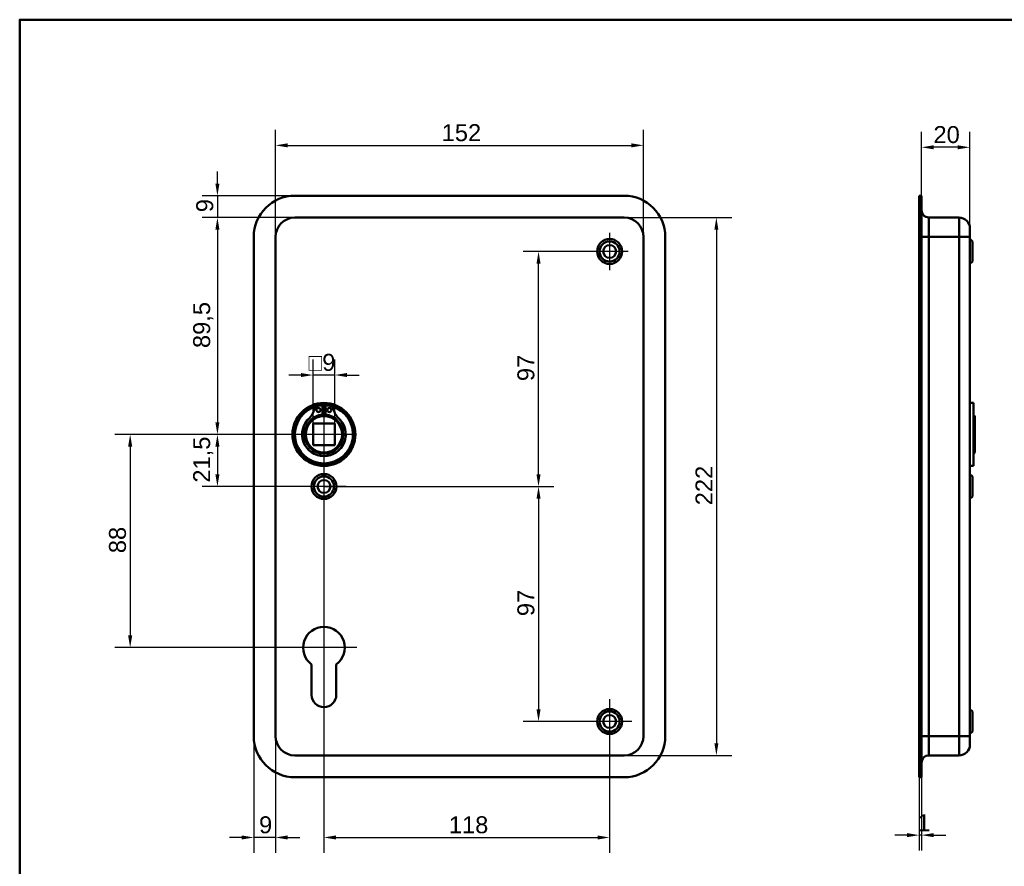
# Model space of a CAD drawing. Header units: millimetres. Extents: x 20 to 833, y 20 to 574.
# Tile 2 of 3: x 20 to 427, y 225 to 574. Entities that reach past the tile are written whole.
import ezdxf

# ---------------------------------------------------------------- set-up
doc = ezdxf.new("R2010")
doc.units = ezdxf.units.MM
doc.header["$LTSCALE"] = 2
for name, color, linetype, lineweight in [('Bemaßungen(DIN)', 7, 'Continuous', 25), ('Mittelpunktmarkierung(DIN)', 7, 'Continuous', 25), ('Sichtbare Kanten(DIN)', 7, 'Continuous', 50), ('Sichtbare tangentiale Kanten(DIN)', 7, 'Continuous', 50), ('Skizziergeometrie(DIN)', 7, 'Continuous', 50)]:
    doc.layers.add(name, color=color, linetype=linetype, lineweight=lineweight)
doc.styles.add('STANDARD-DIN~0', font='arial.ttf')
doc.dimstyles.new('CAD-LAN', dxfattribs={"dimscale": 2, "dimtxt": 3.5, "dimasz": 2.5, "dimexe": 3.175, "dimexo": 0, "dimgap": 0.8, "dimtad": 1, "dimrnd": 1e-08, "dimtxsty": 'STANDARD-DIN~0', "dimcen": 0.09, "dimdle": 10, "dimclrd": 250, "dimclre": 250, "dimclrt": 250, "dimadec": 0, "dimazin": 2, "dimtfac": 1, "dimtmove": 0, "dimatfit": 3, "dimfxl": 1, "dimtolj": 1, "dimtzin": 0, "dimlwd": 25, "dimlwe": 25, "dimarcsym": 0})

# ---------------------------------------------------------------- blocks, each defined once
blk = doc.blocks.new('Ränder Standardrahmen')
at = {"layer": 'Skizziergeometrie(DIN)', "flags": 128}
blk.add_lwpolyline([(10, 10), (10, 287), (410, 287), (410, 10), (10, 10)], dxfattribs=at)
blk = doc.blocks.new('*D8')
at = {"layer": 'Bemaßungen(DIN)', "color": 250, "linetype": 'Continuous', "lineweight": 25, "true_color": 0x3f3f3f, "transparency": 16777216}
for p, q in [((125.67, 484.34), (125.67, 528.48)), ((277.67, 484.34), (277.67, 528.48)), ((130.67, 522.13), (272.67, 522.13))]:
    blk.add_line(p, q, dxfattribs=at)
at = {"layer": 'Bemaßungen(DIN)', "color": 250, "linetype": 'Continuous', "true_color": 0x3f3f3f, "transparency": 16777216}
for points in [[(130.67, 522.97), (130.67, 521.3), (125.67, 522.13)], [(272.67, 522.97), (272.67, 521.3), (277.67, 522.13)]]:
    blk.add_solid(points, dxfattribs=at)
at = {"layer": 'Defpoints', "color": 0, "linetype": 'Continuous', "transparency": 16777216}
for p in [(277.67, 522.13), (125.67, 484.34), (277.67, 484.34)]:
    blk.add_point(p, dxfattribs=at)
at = {"layer": 'Bemaßungen(DIN)', "color": 250, "linetype": 'Continuous', "lineweight": 25, "true_color": 0x3f3f3f, "transparency": 16777216, "insert": (194.3, 530.88), "char_height": 7, "attachment_point": 1, "style": 'STANDARD-DIN~0'}
blk.add_mtext('\\A1;152', dxfattribs=at)
blk = doc.blocks.new('*D9')
at = {"layer": 'Bemaßungen(DIN)', "color": 250, "linetype": 'Continuous', "lineweight": 25, "true_color": 0x3f3f3f, "transparency": 16777216}
for p, q in [((269.67, 492.34), (314.12, 492.34)), ((307.77, 487.34), (307.77, 275.34)), ((269.67, 270.34), (314.12, 270.34))]:
    blk.add_line(p, q, dxfattribs=at)
at = {"layer": 'Bemaßungen(DIN)', "color": 250, "linetype": 'Continuous', "true_color": 0x3f3f3f, "transparency": 16777216}
for points in [[(306.94, 487.34), (308.61, 487.34), (307.77, 492.34)], [(306.94, 275.34), (308.61, 275.34), (307.77, 270.34)]]:
    blk.add_solid(points, dxfattribs=at)
at = {"layer": 'Defpoints', "color": 0, "linetype": 'Continuous', "transparency": 16777216}
for p in [(269.67, 492.34), (269.67, 270.34), (307.77, 270.34)]:
    blk.add_point(p, dxfattribs=at)
at = {"layer": 'Bemaßungen(DIN)', "color": 250, "linetype": 'Continuous', "lineweight": 25, "true_color": 0x3f3f3f, "transparency": 16777216, "insert": (299.15, 373.58), "char_height": 7, "attachment_point": 1, "rotation": 90, "style": 'STANDARD-DIN~0'}
blk.add_mtext('\\A1;222', dxfattribs=at)
blk = doc.blocks.new('*D10')
at = {"layer": 'Bemaßungen(DIN)', "color": 250, "linetype": 'Continuous', "lineweight": 25, "true_color": 0x3f3f3f, "transparency": 16777216}
for p, q in [((133.67, 492.34), (95.32, 492.34)), ((101.67, 487.34), (101.67, 407.84)), ((145.67, 402.84), (95.32, 402.84))]:
    blk.add_line(p, q, dxfattribs=at)
at = {"layer": 'Bemaßungen(DIN)', "color": 250, "linetype": 'Continuous', "true_color": 0x3f3f3f, "transparency": 16777216}
for points in [[(100.84, 487.34), (102.5, 487.34), (101.67, 492.34)], [(100.84, 407.84), (102.5, 407.84), (101.67, 402.84)]]:
    blk.add_solid(points, dxfattribs=at)
at = {"layer": 'Defpoints', "color": 0, "linetype": 'Continuous', "transparency": 16777216}
for p in [(133.67, 492.34), (101.67, 402.84), (145.67, 402.84)]:
    blk.add_point(p, dxfattribs=at)
at = {"layer": 'Bemaßungen(DIN)', "color": 250, "linetype": 'Continuous', "lineweight": 25, "true_color": 0x3f3f3f, "transparency": 16777216, "insert": (91.66, 438.47), "char_height": 7, "attachment_point": 1, "rotation": 90, "style": 'STANDARD-DIN~0'}
blk.add_mtext('\\A1;89,5', dxfattribs=at)
blk = doc.blocks.new('*D11')
at = {"layer": 'Bemaßungen(DIN)', "color": 250, "linetype": 'Continuous', "lineweight": 25, "true_color": 0x3f3f3f, "transparency": 16777216}
for p, q in [((145.67, 402.84), (95.32, 402.84)), ((101.67, 397.84), (101.67, 386.34)), ((145.67, 381.34), (95.32, 381.34))]:
    blk.add_line(p, q, dxfattribs=at)
at = {"layer": 'Bemaßungen(DIN)', "color": 250, "linetype": 'Continuous', "true_color": 0x3f3f3f, "transparency": 16777216}
for points in [[(100.84, 397.84), (102.5, 397.84), (101.67, 402.84)], [(100.84, 386.34), (102.5, 386.34), (101.67, 381.34)]]:
    blk.add_solid(points, dxfattribs=at)
at = {"layer": 'Defpoints', "color": 0, "linetype": 'Continuous', "transparency": 16777216}
for p in [(145.67, 402.84), (101.67, 381.34), (145.67, 381.34)]:
    blk.add_point(p, dxfattribs=at)
at = {"layer": 'Bemaßungen(DIN)', "color": 250, "linetype": 'Continuous', "lineweight": 25, "true_color": 0x3f3f3f, "transparency": 16777216, "insert": (91.66, 382.91), "char_height": 7, "attachment_point": 1, "rotation": 90, "style": 'STANDARD-DIN~0'}
blk.add_mtext('\\A1;21,5', dxfattribs=at)
blk = doc.blocks.new('*D12')
at = {"layer": 'Bemaßungen(DIN)', "color": 250, "linetype": 'Continuous', "lineweight": 25, "true_color": 0x3f3f3f, "transparency": 16777216}
for p, q in [((145.67, 402.84), (59.29, 402.84)), ((65.64, 397.84), (65.64, 319.84)), ((145.67, 314.84), (59.29, 314.84))]:
    blk.add_line(p, q, dxfattribs=at)
at = {"layer": 'Bemaßungen(DIN)', "color": 250, "linetype": 'Continuous', "true_color": 0x3f3f3f, "transparency": 16777216}
for points in [[(64.8, 397.84), (66.47, 397.84), (65.64, 402.84)], [(64.8, 319.84), (66.47, 319.84), (65.64, 314.84)]]:
    blk.add_solid(points, dxfattribs=at)
at = {"layer": 'Defpoints', "color": 0, "linetype": 'Continuous', "transparency": 16777216}
for p in [(145.67, 402.84), (65.64, 314.84), (145.67, 314.84)]:
    blk.add_point(p, dxfattribs=at)
at = {"layer": 'Bemaßungen(DIN)', "color": 250, "linetype": 'Continuous', "lineweight": 25, "true_color": 0x3f3f3f, "transparency": 16777216, "insert": (56.89, 353.81), "char_height": 7, "attachment_point": 1, "rotation": 90, "style": 'STANDARD-DIN~0'}
blk.add_mtext('\\A1;88', dxfattribs=at)
blk = doc.blocks.new('*D13')
at = {"layer": 'Bemaßungen(DIN)', "color": 250, "linetype": 'Continuous', "lineweight": 25, "true_color": 0x3f3f3f, "transparency": 16777216}
for p, q in [((256.02, 478.34), (227.97, 478.34)), ((234.32, 386.34), (234.32, 473.34)), ((145.67, 381.34), (240.67, 381.34))]:
    blk.add_line(p, q, dxfattribs=at)
at = {"layer": 'Bemaßungen(DIN)', "color": 250, "linetype": 'Continuous', "true_color": 0x3f3f3f, "transparency": 16777216}
for points in [[(233.48, 473.34), (235.15, 473.34), (234.32, 478.34)], [(233.48, 386.34), (235.15, 386.34), (234.32, 381.34)]]:
    blk.add_solid(points, dxfattribs=at)
at = {"layer": 'Defpoints', "color": 0, "linetype": 'Continuous', "transparency": 16777216}
for p in [(234.32, 478.34), (256.02, 478.34), (145.67, 381.34)]:
    blk.add_point(p, dxfattribs=at)
at = {"layer": 'Bemaßungen(DIN)', "color": 250, "linetype": 'Continuous', "lineweight": 25, "true_color": 0x3f3f3f, "transparency": 16777216, "insert": (225.57, 424.83), "char_height": 7, "attachment_point": 1, "rotation": 90, "style": 'STANDARD-DIN~0'}
blk.add_mtext('\\A1;97', dxfattribs=at)
blk = doc.blocks.new('*D14')
at = {"layer": 'Bemaßungen(DIN)', "color": 250, "linetype": 'Continuous', "lineweight": 25, "true_color": 0x3f3f3f, "transparency": 16777216}
for p, q in [((145.67, 381.34), (240.67, 381.34)), ((234.32, 376.34), (234.32, 289.34)), ((254.52, 284.34), (227.97, 284.34))]:
    blk.add_line(p, q, dxfattribs=at)
at = {"layer": 'Bemaßungen(DIN)', "color": 250, "linetype": 'Continuous', "true_color": 0x3f3f3f, "transparency": 16777216}
for points in [[(233.48, 376.34), (235.15, 376.34), (234.32, 381.34)], [(233.48, 289.34), (235.15, 289.34), (234.32, 284.34)]]:
    blk.add_solid(points, dxfattribs=at)
at = {"layer": 'Defpoints', "color": 0, "linetype": 'Continuous', "transparency": 16777216}
for p in [(145.67, 381.34), (234.32, 284.34), (254.52, 284.34)]:
    blk.add_point(p, dxfattribs=at)
at = {"layer": 'Bemaßungen(DIN)', "color": 250, "linetype": 'Continuous', "lineweight": 25, "true_color": 0x3f3f3f, "transparency": 16777216, "insert": (225.57, 327.83), "char_height": 7, "attachment_point": 1, "rotation": 90, "style": 'STANDARD-DIN~0'}
blk.add_mtext('\\A1;97', dxfattribs=at)
blk = doc.blocks.new('*D15')
at = {"layer": 'Bemaßungen(DIN)', "color": 250, "linetype": 'Continuous', "lineweight": 25, "true_color": 0x3f3f3f, "transparency": 16777216}
for p, q in [((145.67, 372.19), (145.67, 230.12)), ((263.67, 275.19), (263.67, 230.12)), ((150.67, 236.47), (258.67, 236.47))]:
    blk.add_line(p, q, dxfattribs=at)
at = {"layer": 'Bemaßungen(DIN)', "color": 250, "linetype": 'Continuous', "true_color": 0x3f3f3f, "transparency": 16777216}
for points in [[(150.67, 237.3), (150.67, 235.63), (145.67, 236.47)], [(258.67, 237.3), (258.67, 235.63), (263.67, 236.47)]]:
    blk.add_solid(points, dxfattribs=at)
at = {"layer": 'Defpoints', "color": 0, "linetype": 'Continuous', "transparency": 16777216}
for p in [(145.67, 372.19), (263.67, 275.19), (263.67, 236.47)]:
    blk.add_point(p, dxfattribs=at)
at = {"layer": 'Bemaßungen(DIN)', "color": 250, "linetype": 'Continuous', "lineweight": 25, "true_color": 0x3f3f3f, "transparency": 16777216, "insert": (197.26, 245.21), "char_height": 7, "attachment_point": 1, "style": 'STANDARD-DIN~0'}
blk.add_mtext('\\A1;118', dxfattribs=at)
blk = doc.blocks.new('*D16')
at = {"layer": 'Bemaßungen(DIN)', "color": 250, "linetype": 'Continuous', "lineweight": 25, "true_color": 0x3f3f3f, "transparency": 16777216}
for p, q in [((116.67, 278.34), (116.67, 230.12)), ((125.67, 278.34), (125.67, 230.12)), ((111.67, 236.47), (106.67, 236.47)), ((125.67, 236.47), (116.67, 236.47)), ((130.67, 236.47), (135.67, 236.47))]:
    blk.add_line(p, q, dxfattribs=at)
at = {"layer": 'Bemaßungen(DIN)', "color": 250, "linetype": 'Continuous', "true_color": 0x3f3f3f, "transparency": 16777216}
for points in [[(111.67, 237.3), (111.67, 235.63), (116.67, 236.47)], [(130.67, 237.3), (130.67, 235.63), (125.67, 236.47)]]:
    blk.add_solid(points, dxfattribs=at)
at = {"layer": 'Defpoints', "color": 0, "linetype": 'Continuous', "transparency": 16777216}
for p in [(116.67, 278.34), (125.67, 278.34), (116.67, 236.47)]:
    blk.add_point(p, dxfattribs=at)
at = {"layer": 'Bemaßungen(DIN)', "color": 250, "linetype": 'Continuous', "lineweight": 25, "true_color": 0x3f3f3f, "transparency": 16777216, "insert": (118.87, 245.21), "char_height": 7, "attachment_point": 1, "style": 'STANDARD-DIN~0'}
blk.add_mtext('\\A1;9', dxfattribs=at)
blk = doc.blocks.new('*D17')
at = {"layer": 'Bemaßungen(DIN)', "color": 250, "linetype": 'Continuous', "lineweight": 25, "true_color": 0x3f3f3f, "transparency": 16777216}
for p, q in [((101.67, 506.34), (101.67, 511.34)), ((133.67, 501.34), (95.32, 501.34)), ((101.67, 501.34), (101.67, 492.34)), ((133.67, 492.34), (95.32, 492.34)), ((101.67, 487.34), (101.67, 482.34))]:
    blk.add_line(p, q, dxfattribs=at)
at = {"layer": 'Bemaßungen(DIN)', "color": 250, "linetype": 'Continuous', "true_color": 0x3f3f3f, "transparency": 16777216}
for points in [[(100.84, 506.34), (102.5, 506.34), (101.67, 501.34)], [(100.84, 487.34), (102.5, 487.34), (101.67, 492.34)]]:
    blk.add_solid(points, dxfattribs=at)
at = {"layer": 'Defpoints', "color": 0, "linetype": 'Continuous', "transparency": 16777216}
for p in [(133.67, 501.34), (101.67, 492.34), (133.67, 492.34)]:
    blk.add_point(p, dxfattribs=at)
at = {"layer": 'Bemaßungen(DIN)', "color": 250, "linetype": 'Continuous', "lineweight": 25, "true_color": 0x3f3f3f, "transparency": 16777216, "insert": (92.92, 494.54), "char_height": 7, "attachment_point": 1, "rotation": 90, "style": 'STANDARD-DIN~0'}
blk.add_mtext('\\A1;9', dxfattribs=at)
blk = doc.blocks.new('*D18')
at = {"layer": 'Bemaßungen(DIN)', "color": 250, "linetype": 'Continuous', "lineweight": 25, "true_color": 0x3f3f3f, "transparency": 16777216}
for p, q in [((141.17, 407.34), (141.17, 433.69)), ((150.17, 407.34), (150.17, 433.69)), ((136.17, 427.34), (131.17, 427.34)), ((150.17, 427.34), (141.17, 427.34)), ((155.17, 427.34), (160.17, 427.34))]:
    blk.add_line(p, q, dxfattribs=at)
at = {"layer": 'Bemaßungen(DIN)', "color": 250, "linetype": 'Continuous', "true_color": 0x3f3f3f, "transparency": 16777216}
for points in [[(136.17, 428.17), (136.17, 426.51), (141.17, 427.34)], [(155.17, 428.17), (155.17, 426.51), (150.17, 427.34)]]:
    blk.add_solid(points, dxfattribs=at)
at = {"layer": 'Defpoints', "color": 0, "linetype": 'Continuous', "transparency": 16777216}
for p in [(141.17, 427.34), (141.17, 407.34), (150.17, 407.34)]:
    blk.add_point(p, dxfattribs=at)
at = {"layer": 'Bemaßungen(DIN)', "color": 250, "linetype": 'Continuous', "lineweight": 25, "true_color": 0x3f3f3f, "transparency": 16777216, "insert": (139.3, 436.09), "char_height": 7, "attachment_point": 1, "style": 'STANDARD-DIN~0'}
blk.add_mtext('\\A1;\\fAIGDT|b0|i0;\\H7.0000;o\\fArial|b0|i0;\\H7.0000;9', dxfattribs=at)
blk = doc.blocks.new('*D19')
at = {"layer": 'Bemaßungen(DIN)', "color": 250, "linetype": 'Continuous', "lineweight": 25, "true_color": 0x3f3f3f, "transparency": 16777216}
for p, q in [((392.5, 501.34), (392.5, 527.69)), ((412.5, 487.84), (412.5, 527.69)), ((407.5, 521.34), (397.5, 521.34))]:
    blk.add_line(p, q, dxfattribs=at)
at = {"layer": 'Bemaßungen(DIN)', "color": 250, "linetype": 'Continuous', "true_color": 0x3f3f3f, "transparency": 16777216}
for points in [[(397.5, 522.17), (397.5, 520.51), (392.5, 521.34)], [(407.5, 522.17), (407.5, 520.51), (412.5, 521.34)]]:
    blk.add_solid(points, dxfattribs=at)
at = {"layer": 'Defpoints', "color": 0, "linetype": 'Continuous', "transparency": 16777216}
for p in [(392.5, 521.34), (392.5, 501.34), (412.5, 487.84)]:
    blk.add_point(p, dxfattribs=at)
at = {"layer": 'Bemaßungen(DIN)', "color": 250, "linetype": 'Continuous', "lineweight": 25, "true_color": 0x3f3f3f, "transparency": 16777216, "insert": (397.44, 530.09), "char_height": 7, "attachment_point": 1, "style": 'STANDARD-DIN~0'}
blk.add_mtext('\\A1;20', dxfattribs=at)
blk = doc.blocks.new('*D20')
at = {"layer": 'Bemaßungen(DIN)', "color": 250, "linetype": 'Continuous', "lineweight": 25, "true_color": 0x3f3f3f, "transparency": 16777216}
for p, q in [((391.5, 261.34), (391.5, 231.09)), ((392.5, 261.34), (392.5, 231.09)), ((386.5, 237.44), (381.5, 237.44)), ((392.5, 237.44), (391.5, 237.44)), ((397.5, 237.44), (402.5, 237.44))]:
    blk.add_line(p, q, dxfattribs=at)
at = {"layer": 'Bemaßungen(DIN)', "color": 250, "linetype": 'Continuous', "true_color": 0x3f3f3f, "transparency": 16777216}
for points in [[(386.5, 238.27), (386.5, 236.6), (391.5, 237.44)], [(397.5, 238.27), (397.5, 236.6), (392.5, 237.44)]]:
    blk.add_solid(points, dxfattribs=at)
at = {"layer": 'Defpoints', "color": 0, "linetype": 'Continuous', "transparency": 16777216}
for p in [(391.5, 261.34), (392.5, 261.34), (391.5, 237.44)]:
    blk.add_point(p, dxfattribs=at)
at = {"layer": 'Bemaßungen(DIN)', "color": 250, "linetype": 'Continuous', "lineweight": 25, "true_color": 0x3f3f3f, "transparency": 16777216, "insert": (390.71, 246.06), "char_height": 7, "attachment_point": 1, "style": 'STANDARD-DIN~0'}
blk.add_mtext('\\A1;1', dxfattribs=at)

msp = doc.modelspace()

# ---------------------------------------------------------------- linework, layer by layer
at = {"layer": 'Mittelpunktmarkierung(DIN)', "linetype": 'Continuous'}
for p, q in [((263.67, 485.989), (263.67, 470.689)), ((271.32, 478.339), (256.02, 478.339)), ((145.67, 415.339), (145.67, 390.339)), ((158.17, 402.839), (133.17, 402.839)), ((145.67, 390.489), (145.67, 372.189)), ((154.82, 381.339), (136.52, 381.339)), ((145.67, 328.439), (145.67, 304.839)), ((159.27, 314.839), (132.07, 314.839)), ((263.67, 293.489), (263.67, 275.189)), ((272.82, 284.339), (254.52, 284.339))]:
    msp.add_line(p, q, dxfattribs=at)
at = {"layer": 'Sichtbare Kanten(DIN)'}
for p, q in [((133.67, 501.339), (269.67, 501.339)), ((391.5, 501.339), (391.5, 484.339)), ((391.5, 501.339), (392.5, 501.339)), ((392.5, 501.339), (392.5, 484.339)), ((269.67, 492.339), (133.67, 492.339)), ((408, 492.339), (395.5, 492.339)), ((116.67, 278.339), (116.67, 484.339)), ((125.67, 484.339), (125.67, 278.339)), ((277.67, 278.339), (277.67, 484.339)), ((286.67, 484.339), (286.67, 278.339)), ((391.5, 278.339), (391.5, 484.339)), ((392.5, 278.339), (392.5, 484.339)), ((412.5, 487.839), (412.5, 484.339)), ((412.5, 278.339), (412.5, 484.339)), ((413.5, 482.489), (412.5, 483.489)), ((413.5, 482.489), (413.5, 474.189)), ((413.5, 474.189), (412.5, 473.189)), ((414, 415.839), (412.5, 415.839)), ((414, 389.839), (414, 415.839)), ((143.668, 414.747), (145.053, 414.747)), ((145.053, 414.747), (145.053, 411.047)), ((146.286, 414.747), (147.671, 414.747)), ((146.286, 411.047), (146.286, 414.747)), ((414.5, 410.339), (414, 410.839)), ((141.17, 407.339), (141.17, 398.339)), ((150.17, 407.339), (141.17, 407.339)), ((150.17, 398.339), (150.17, 407.339)), ((414.5, 410.339), (414.5, 395.339)), ((141.17, 398.339), (150.17, 398.339)), ((414.5, 395.339), (414, 394.839)), ((414, 389.839), (412.5, 389.839)), ((413.5, 385.489), (412.5, 386.489)), ((413.5, 385.489), (413.5, 377.189)), ((413.5, 377.189), (412.5, 376.189)), ((140.57, 295.339), (140.57, 307.915)), ((150.77, 307.915), (150.77, 295.339)), ((413.5, 288.489), (412.5, 289.489)), ((413.5, 288.489), (413.5, 280.189)), ((391.5, 278.339), (391.5, 261.339)), ((392.5, 278.339), (392.5, 261.339)), ((413.5, 280.189), (412.5, 279.189)), ((412.5, 278.339), (412.5, 274.839)), ((133.67, 270.339), (269.67, 270.339)), ((408, 270.339), (395.5, 270.339)), ((269.67, 261.339), (133.67, 261.339)), ((391.5, 261.339), (392.5, 261.339))]:
    msp.add_line(p, q, dxfattribs=at)
for centre, radius in [((263.67, 478.339), 5.15), ((263.67, 478.339), 4.15), ((263.67, 478.339), 2.65), ((145.67, 402.839), 13), ((145.67, 402.839), 12.5), ((145.67, 402.839), 8), ((143.438, 412.897), 0.85), ((147.901, 412.897), 0.85), ((145.67, 402.839), 7.5), ((145.67, 381.339), 5.15), ((145.67, 381.339), 4.15), ((145.67, 381.339), 2.65), ((263.67, 284.339), 5.15), ((263.67, 284.339), 4.15), ((263.67, 284.339), 2.65)]:
    msp.add_circle(centre, radius, dxfattribs=at)
for centre, radius, start, end in [((133.67, 484.339), 17, 90, 180), ((269.67, 484.339), 17, 0, 90), ((133.67, 484.339), 8, 90, 180), ((269.67, 484.339), 8, 0, 90), ((395.5, 495.339), 3, 180, 270), ((408, 487.839), 4.5, 0, 90), ((145.67, 402.839), 12, 82.89827, 97.10173), ((145.67, 402.839), 12, 104.7921, 75.2079), ((133.3, 415.487), 8.725, 314.36355, 345.19781), ((145.67, 403.573), 7.5, 94.71631, 139.03055), ((143.668, 412.747), 2, 90, 165.19781), ((145.67, 402.839), 8.2, 73.43926, 106.56074), ((145.67, 402.839), 9, 86.0711, 93.9289), ((145.67, 403.573), 7.5, 40.96945, 85.28369), ((147.671, 412.747), 2, 14.80219, 90), ((158.04, 415.487), 8.725, 194.80219, 225.63645), ((145.67, 402.839), 9, 130.90334, 49.09666), ((145.67, 402.839), 8.967, 134.36355, 45.63645), ((145.67, 314.839), 8.6, 306.37184, 233.62816), ((145.67, 295.339), 5.1, 180, 0), ((133.67, 278.339), 17, 180, 270), ((133.67, 278.339), 8, 180, 270), ((269.67, 278.339), 8, 270, 0), ((269.67, 278.339), 17, 270, 0), ((408, 274.839), 4.5, 270, 0), ((395.5, 267.339), 3, 90, 180)]:
    msp.add_arc(centre, radius, start, end, dxfattribs=at)
at = {"layer": 'Sichtbare tangentiale Kanten(DIN)'}
for p, q in [((395.5, 492.339), (395.5, 484.339)), ((408, 484.339), (408, 492.339)), ((391.5, 484.339), (392.5, 484.339)), ((392.5, 484.339), (395.5, 484.339)), ((395.5, 278.339), (395.5, 484.339)), ((408, 484.339), (395.5, 484.339)), ((412.5, 484.339), (408, 484.339)), ((408, 484.339), (408, 278.339)), ((391.5, 278.339), (392.5, 278.339)), ((395.5, 278.339), (392.5, 278.339)), ((395.5, 278.339), (395.5, 270.339)), ((408, 278.339), (395.5, 278.339)), ((408, 270.339), (408, 278.339)), ((408, 278.339), (412.5, 278.339))]:
    msp.add_line(p, q, dxfattribs=at)

# ---------------------------------------------------------------- block references
at = {"xscale": 2, "yscale": 2, "zscale": 2}
msp.add_blockref('Ränder Standardrahmen', (0, 0), dxfattribs=at)

# ---------------------------------------------------------------- dimensions: what is measured, and where the dimension line sits
at = {"layer": 'Bemaßungen(DIN)', "color": 250, "linetype": 'Continuous', "lineweight": 25, "true_color": 0x3f3f3f}
for base, p1, p2, angle, override, picture, middle in [((277.67, 522.132), (125.67, 484.339), (277.67, 484.339), 180, {"dimgap": 0.8, "dimdec": 2, "dimtol": 0, "dimlim": 0, "dimtp": 0, "dimtm": 0, "dimtdec": 2, "dimtofl": 0, "dimatfit": 1}, '*D8', (201.67, 522.132)), ((101.67, 492.339), (133.67, 501.339), (133.67, 492.339), 270, {"dimgap": 0.8, "dimdec": 2, "dimtol": 0, "dimlim": 0, "dimtp": 0, "dimtm": 0, "dimtdec": 2, "dimtofl": 1, "dimatfit": 1}, '*D17', (101.67, 496.839)), ((101.67, 402.839), (133.67, 492.339), (145.67, 402.839), 90, {"dimgap": 0.8, "dimdec": 2, "dimtol": 0, "dimlim": 0, "dimtp": 0, "dimtm": 0, "dimtdec": 2, "dimtofl": 0, "dimatfit": 1}, '*D10', (101.67, 447.589)), ((307.774, 270.339), (269.67, 492.339), (269.67, 270.339), 90, {"dimgap": 0.8, "dimdec": 2, "dimtol": 0, "dimlim": 0, "dimtp": 0, "dimtm": 0, "dimtdec": 2, "dimtofl": 0, "dimatfit": 1}, '*D9', (307.774, 381.339)), ((234.317, 478.339), (145.67, 381.339), (256.02, 478.339), 90, {"dimgap": 0.8, "dimdec": 2, "dimtol": 0, "dimlim": 0, "dimtp": 0, "dimtm": 0, "dimtdec": 2, "dimtofl": 0, "dimatfit": 1}, '*D13', (234.317, 429.839)), ((65.638, 314.839), (145.67, 402.839), (145.67, 314.839), 90, {"dimgap": 0.8, "dimdec": 2, "dimtol": 0, "dimlim": 0, "dimtp": 0, "dimtm": 0, "dimtdec": 2, "dimtofl": 0, "dimatfit": 1}, '*D12', (65.638, 358.839)), ((101.67, 381.339), (145.67, 402.839), (145.67, 381.339), 90, {"dimgap": 0.8, "dimdec": 2, "dimtol": 0, "dimlim": 0, "dimtp": 0, "dimtm": 0, "dimtdec": 2, "dimtofl": 0, "dimatfit": 1}, '*D11', (101.67, 392.089)), ((234.317, 284.339), (145.67, 381.339), (254.52, 284.339), 90, {"dimgap": 0.8, "dimdec": 2, "dimtol": 0, "dimlim": 0, "dimtp": 0, "dimtm": 0, "dimtdec": 2, "dimtofl": 0, "dimatfit": 1}, '*D14', (234.317, 332.839)), ((263.67, 236.466), (145.67, 372.189), (263.67, 275.189), 180, {"dimgap": 0.8, "dimdec": 2, "dimtol": 0, "dimlim": 0, "dimtp": 0, "dimtm": 0, "dimtdec": 2, "dimtofl": 0, "dimatfit": 1}, '*D15', (204.67, 236.466)), ((116.67, 236.466), (125.67, 278.339), (116.67, 278.339), 180, {"dimgap": 0.8, "dimdec": 2, "dimtol": 0, "dimlim": 0, "dimtp": 0, "dimtm": 0, "dimtdec": 2, "dimtofl": 1, "dimatfit": 1}, '*D16', (121.17, 236.466))]:
    dim = msp.add_linear_dim(base=base, p1=p1, p2=p2, angle=angle, dimstyle='CAD-LAN', override=override, dxfattribs=at)
    dim.commit()
    dim.dimension.update_dxf_attribs({"geometry": picture, "text_midpoint": middle, "dimtype": 160})
for base, p1, p2, override, picture, middle in [((392.5, 521.339), (412.5, 487.839), (392.5, 501.339), {"dimgap": 0.8, "dimdec": 2, "dimtol": 0, "dimlim": 0, "dimtp": 0, "dimtm": 0, "dimtdec": 2, "dimtofl": 0, "dimatfit": 1}, '*D19', (402.5, 521.339)), ((391.5, 237.435), (392.5, 261.339), (391.5, 261.339), {"dimgap": 0.8, "dimdec": 2, "dimtol": 0, "dimlim": 0, "dimtp": 0, "dimtm": 0, "dimtdec": 2, "dimtofl": 1, "dimatfit": 1}, '*D20', (392, 237.435))]:
    dim = msp.add_linear_dim(base=base, p1=p1, p2=p2, dimstyle='CAD-LAN', override=override, dxfattribs=at)
    dim.commit()
    dim.dimension.update_dxf_attribs({"geometry": picture, "text_midpoint": middle, "dimtype": 160})
dim = msp.add_linear_dim(base=(141.17, 427.339), p1=(150.17, 407.339), p2=(141.17, 407.339), angle=180, text='\\fAIGDT|b0|i0;\\H7.0000;o\\fArial|b0|i0;\\H7.0000;<>', dimstyle='CAD-LAN', override={"dimgap": 0.8, "dimdec": 2, "dimtol": 0, "dimlim": 0, "dimtp": 0, "dimtm": 0, "dimtdec": 2, "dimtofl": 1, "dimatfit": 1}, dxfattribs=at)
dim.commit()
dim.dimension.update_dxf_attribs({"geometry": '*D18', "text_midpoint": (145.67, 427.339), "dimtype": 160})

doc.saveas('drawing.dxf')
